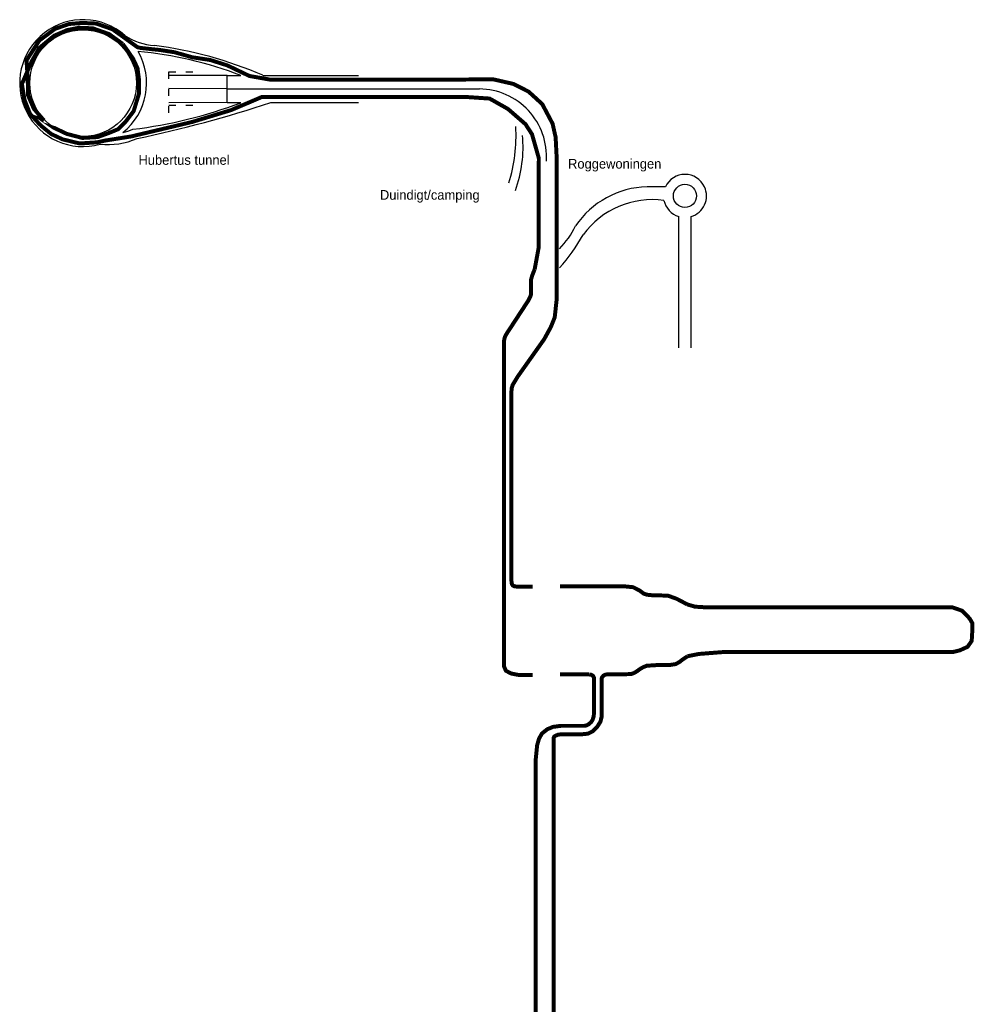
# Model space of a CAD drawing. Header units: metres. Extents: x 361 to 11176, y -855 to 4934.
# Tile 5 of 6: x 7622 to 9303, y 3200 to 4934. Entities that reach past the tile are written whole.
import ezdxf

# ---------------------------------------------------------------- set-up
doc = ezdxf.new("R2010")
doc.units = ezdxf.units.M
doc.linetypes.add('ACAD_ISO03W100', pattern=[30, 12, -18])
doc.layers.add('Tekenwerk', color=18, linetype='Continuous')

msp = doc.modelspace()

# ---------------------------------------------------------------- linework, layer by layer
at = {"color": 1, "const_width": 7}
for points in [[(7811.4, 4898.5), (7785.1, 4917.2), (7756.6, 4927.2), (7731.8, 4928.3), (7708.6, 4926.4), (7684.1, 4917.9), (7656.5, 4897.5), (7633.8, 4862.5), (7635.9, 4830.5), (7636.6, 4800.5), (7646.6, 4777.4), (7664.4, 4756.7)], [(7803.3, 4891.3), (7779.1, 4908.7), (7750.6, 4918.8), (7725.7, 4919.8), (7705.4, 4915.7), (7682.5, 4905.8), (7656.3, 4884.2), (7642.9, 4860.5), (7625.7, 4820.8), (7630.1, 4793.4), (7639.8, 4768.5), (7658.4, 4748.1)], [(7803.3, 4891.3), (7813.7, 4876.8), (7821.7, 4864.9), (7829.3, 4848.6), (7832.1, 4827.2), (7831.7, 4803.2), (7822.5, 4772.9), (7808.8, 4755), (7795.5, 4741.3), (7795.5, 4741.3), (7795.5, 4741.3), (7797.3, 4743.1)], [(8256.2, 4828.6), (8063.7, 4828.3), (8026.4, 4834.9), (7987.5, 4853.5), (7957.6, 4863), (7925.8, 4867.8), (7894.4, 4876.7), (7868.9, 4880.6), (7847.8, 4882.8), (7835.3, 4884.2), (7829.3, 4885.5), (7810.8, 4898.8)], [(8525.4, 3935.7), (8497.9, 3935.7), (8493.3, 3936.3), (8490.2, 3937.8), (8488.6, 3940.5), (8487.8, 3947.1), (8487.8, 4277.4), (8488.4, 4285.1), (8490.1, 4290.8), (8499.1, 4305.7), (8545.5, 4371.2), (8557.2, 4392.5), (8564.2, 4409.8), (8567.5, 4440.3), (8567.5, 4693.7), (8565.8, 4727), (8560.4, 4751), (8542.2, 4785.4), (8518.2, 4807.3), (8491.7, 4820.8), (8455.4, 4829.1), (8400.1, 4828.6), (8256.2, 4828.6)], [(7658.4, 4748.1), (7677.2, 4732.7), (7697.4, 4723.3), (7727.6, 4716), (7758.5, 4718.1), (7772.4, 4721.2), (7818.1, 4728.4), (7925.5, 4753.9), (7994.1, 4774.8), (8048.8, 4798.1), (8408.2, 4797.9), (8449.5, 4795.1), (8482, 4776.7), (8512.7, 4750), (8524.2, 4732.3), (8536.2, 4690), (8535.7, 4531.4), (8528.8, 4494.1)], [(7808.8, 4755), (7808.8, 4755), (7795.5, 4741.3), (7778.4, 4734.3), (7759, 4727.3), (7732, 4725.8), (7704.8, 4732.9), (7682.1, 4743.7), (7662, 4757.5), (7662, 4757.5), (7662, 4757.5), (7664.4, 4756.7)], [(8528.8, 4494.1), (8526.8, 4489.4), (8524.6, 4483.8), (8522.6, 4476.6), (8522.6, 4455.2), (8522.2, 4449.6), (8521, 4446), (8517.4, 4439), (8478.1, 4378.9), (8476.1, 4374.3), (8475, 4369.1), (8475, 4358.7), (8475, 3947.7), (8475, 3795), (8478.1, 3787.7), (8487.1, 3782.8), (8501, 3780.1), (8525.3, 3780.1)], [(8797.7, 3904.4), (8778.9, 3914.3), (8764.2, 3919.6), (8753.6, 3920.1), (8736.3, 3920.5), (8727, 3921.4), (8721.2, 3923.2), (8714.1, 3928.5), (8708.3, 3931.6), (8702.1, 3934.7), (8689.2, 3936), (8573.2, 3936)], [(8646.9, 3770.7), (8646.8, 3773.5), (8647.1, 3774.9), (8647.5, 3775.9), (8650, 3778.9), (8652.7, 3780.5), (8657.9, 3781.5), (8672.1, 3781.5), (8685.5, 3781.4), (8698.4, 3781.7), (8703.3, 3783.3), (8709.1, 3786.7), (8714.8, 3790.9), (8719.5, 3793.6), (8726.3, 3796.4), (8744.9, 3797.6), (8766, 3797.6), (8776.9, 3799.2), (8783.8, 3802.9), (8790.1, 3807.8), (8798, 3813.1)], [(8573.2, 3781.1), (8624.4, 3781.1)]]:
    msp.add_lwpolyline(points, dxfattribs=at)
at = {"color": 5, "linetype": 'ACAD_ISO03W100', "ltscale": 0.05, "const_width": 7, "flags": 128}
for points in [[(8798, 3813.1), (8817.6, 3817.1), (8859.7, 3820.4), (9264.9, 3820.4), (9278, 3823.6), (9291.5, 3829.8), (9298.7, 3840.2), (9299.8, 3858.9), (9299.8, 3871.3), (9295.6, 3878.6), (9290.4, 3884.8), (9282.1, 3893.1), (9264.5, 3899.3), (8829.3, 3899.3), (8811.3, 3900.4), (8797.7, 3904.4)], [(8624.8, 3781), (8628.5, 3780.5), (8631.4, 3778.9), (8633.5, 3775.2), (8633.5, 3770.5), (8633.5, 3715.2), (8632.9, 3707.5), (8630.9, 3701), (8628.2, 3697), (8624.1, 3693.4), (8620.6, 3691.5), (8617, 3690.6), (8575.3, 3690.6), (8561, 3688.7), (8551.2, 3684.6), (8541.7, 3677.1), (8536.6, 3668.1), (8533.2, 3656.3), (8530.9, 3633.2), (8530.9, 2703.7)], [(8562.2, 3263.7), (8562.2, 3669.5), (8563.3, 3671.7), (8566.2, 3673.5), (8570.5, 3675.1), (8576.4, 3675.7), (8608.7, 3675.4), (8622.7, 3676.8), (8631.3, 3681), (8638.9, 3688.6), (8644.7, 3697.9), (8647.1, 3707.6), (8646.8, 3723.7), (8646.9, 3770.7)], [(8573.9, 2078.9), (8609.4, 2078.9), (8643.4, 2075.2), (8665.6, 2067.9), (8686, 2051.6), (8704.5, 2026.7), (8709.5, 2002.2), (8706.8, 1972.3), (8698.2, 1953.3), (8684.6, 1933.4), (8671, 1923.9), (8650.2, 1913.4), (8623, 1910.7), (8573.6, 1910.3), (8568.5, 1912.1), (8563.1, 1916.6), (8562.2, 1925.1), (8562.2, 3263.7)]]:
    msp.add_lwpolyline(points, dxfattribs=at)
at = {"layer": 'Tekenwerk', "linetype": 'ACAD_ISO03W100'}
for p, q in [((7884.6, 4770, 363971823.1), (7884.5, 4855.4, 363971823.8)), ((7884.6, 4841.9, 363971823.7), (7944.3, 4841.9, 363971823.7)), ((7884.7, 4783.5, 363971823.7), (7944.4, 4783.8, 363971823.7))]:
    msp.add_line(p, q, dxfattribs=at)
at = {"layer": 'Tekenwerk'}
for p, q in [((7987.3, 4836, 363971823.8), (7884.6, 4836, 363971823.5)), ((7987.3, 4836, 363971823.8), (8011.2, 4836, 363971823.8)), ((7987.4, 4787.9, 363971823.1), (7987.3, 4836, 363971823.8)), ((8050, 4836, 363971914.3), (8218.8, 4836, 363971823.8)), ((7987.4, 4812, 363971823.5), (7884.6, 4812.7, 363971823.5)), ((7987.4, 4812, 363971823.5), (8257.7, 4812, 363971823.5)), ((8257.7, 4812, 363971823.5), (8431.7, 4812, 363971823.5)), ((7987.4, 4787.9, 363971823.1), (7884.6, 4787.8, 363971823.2)), ((7987.4, 4787.9, 363971823.1), (8011.2, 4787.9, 363971823.1)), ((8064.1, 4787.9, 363971914.3), (8218.8, 4787.9, 363971823.1)), ((8782.6, 4356.1, 181985918.4), (8782.6, 4587.5, 181985918.4)), ((8804.4, 4356.1, 181985918.4), (8804.4, 4587.5, 181985918.4))]:
    msp.add_line(p, q, dxfattribs=at)
at = {"layer": 'Tekenwerk', "color": 7, "extrusion": (-0.014969, 0.072619, 0.997247)}
msp.add_line((8759.2, 4639.7, -3.6), (8726.8, 4639.7, -3.6), dxfattribs=at)
at = {"layer": 'Tekenwerk', "color": 7}
for centre, radius in [((7733.5, 4822.3), 93.9), ((8793.6, 4623.7, -3.6), 20.4)]:
    msp.add_circle(centre, radius, dxfattribs=at)
for centre, radius, start, end in [((7733.5, 4822.3), 111.7, 48.687, 285.5043), ((7733.5, 4822.3), 111.7, 308.8483, 29.9331), ((8793.6, 4623.7, -3.6), 37.9, 24.9519, 155.0524), ((8793.6, 4623.7, -3.6), 37.9, 286.4748, 24.9519), ((8793.6, 4623.7, -3.6), 37.9, 192.1933, 253.0804)]:
    msp.add_arc(centre, radius, start, end, dxfattribs=at)
at = {"layer": 'Tekenwerk'}
for centre, radius, start, end in [((7866.3, 4993.5, 361.8), 105.4, 235.8933, 266.1173), ((7763.8, 4181.1, -727943646.2), 700.1, 69.3034, 84.5523), ((7772.1, 4196.2, 363971914.3), 697.6, 66.5222, 82.8273), ((8430.6, 4692.8, -363971823.5), 119.2, 356.2776, 89.4793), ((7725.8, 5537.7, 2183830941), 802.3, 276.8271, 290.8403), ((7365.7, 6920.8, 363971914.3), 2244.3, 281.9005, 288.1294), ((7780.4, 4835.7, 1455887293.6), 103, 282.9611, 293.3053), ((8217.6, 4729.3, 181985917.5), 278.5, 342.7032, 3.4439), ((7776.1, 4848.4, 0), 134.3, 264.5378, 292.9757), ((8281.9, 4709.8), 226.5, 340.1756, 5.1753), ((8731, 4482.5, 181985953.5), 157.3, 91.5376, 145.8405), ((8736, 4466.7, -181985960.7), 150.5, 82.1334, 143.9145), ((8463.2, 4637.9, 181985952.3), 153.1, 315.5539, 333.9907), ((8349, 4701.8, 181985953.5), 303.1, 317.5105, 331.0857)]:
    msp.add_arc(centre, radius, start, end, dxfattribs=at)

# ---------------------------------------------------------------- texts
at = {"layer": 'Tekenwerk', "color": 1, "char_height": 17, "width": 299.93, "attachment_point": 1}
for s, insert in [('{\\C256;Hubertus tunnel}', (7831, 4695.5)), ('{\\C256;Roggewoningen}', (8587.7, 4688.8)), ('{\\C256;Duindigt/camping}', (8256.3, 4634))]:
    msp.add_mtext(s, dxfattribs=dict(at, insert=insert))

doc.saveas('drawing.dxf')
